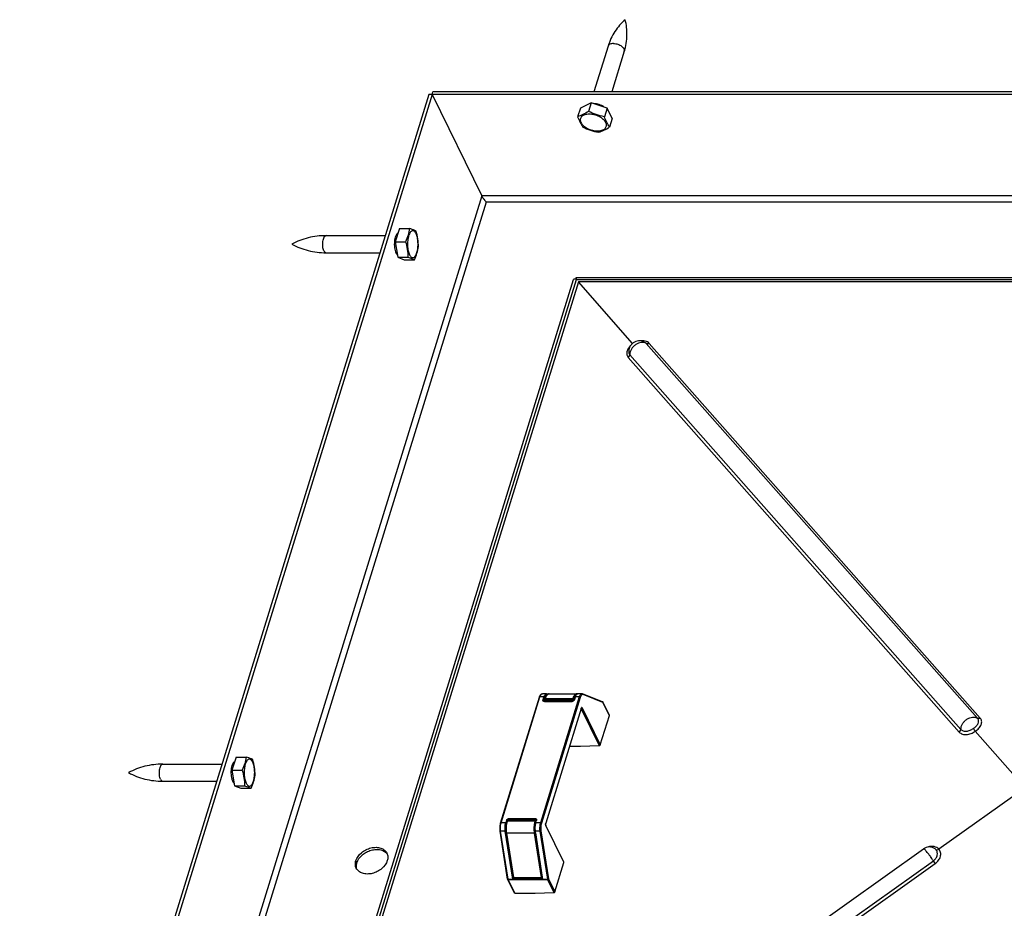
# Model space of a CAD drawing. Header units: millimetres. Extents: x 0 to 4200, y 0 to 5940.
# Tile 4 of 11: x 2306 to 2884, y 2200 to 2721. Entities that reach past the tile are written whole.
import ezdxf

# ---------------------------------------------------------------- set-up
doc = ezdxf.new("R2010")
doc.units = ezdxf.units.MM
doc.header["$LTSCALE"] = 387.2
doc.layers.get('0').update_dxf_attribs({"linetype": 'CONTINUOUS'})

msp = doc.modelspace()

# ---------------------------------------------------------------- linework, layer by layer
at = {"color": 7, "linetype": 'CONTINUOUS'}
for p, q in [((2651.28, 2705.73), (2643, 2678.95)), ((2660.83, 2702.78), (2653.47, 2678.95)), ((2548.19, 2677.39), (2548.67, 2678.95)), ((3461.44, 2678.95), (2548.67, 2678.95)), ((2546.34, 2677.39), (2306.46, 1901.11)), ((2548.19, 2677.39), (2308.3, 1901.11)), ((2548.19, 2677.39), (2546.34, 2677.39)), ((2548.19, 2677.39), (2577.28, 2618.1)), ((2548.19, 2677.39), (2577.28, 2618.1)), ((3460.96, 2677.39), (2548.19, 2677.39)), ((2641.39, 2672.6), (2635.06, 2669.55)), ((2641.39, 2672.6), (2639.82, 2667.51)), ((2650.72, 2669.55), (2641.39, 2672.6)), ((2635.06, 2669.55), (2633.49, 2664.46)), ((2650.72, 2669.55), (2649.15, 2664.46)), ((2653.71, 2663.44), (2650.72, 2669.55)), ((2653.71, 2663.44), (2652.14, 2658.36)), ((2579.43, 2614.93), (2579.42, 2614.95)), ((2579.45, 2614.9), (2579.43, 2614.93)), ((2579.43, 2614.93), (2579.45, 2614.9)), ((2528.99, 2598.86), (2526.62, 2591.17)), ((2528.99, 2598.86), (2534.97, 2598.86)), ((2486, 2594.73), (2520.8, 2594.73)), ((2526.62, 2591.17), (2528.02, 2582.04)), ((2526.62, 2591.17), (2532.59, 2591.17)), ((2526.94, 2594.73), (2527.72, 2594.73)), ((2486, 2584.73), (2517.71, 2584.73)), ((2526.94, 2584.73), (2527.61, 2584.73)), ((2528.02, 2582.04), (2531.8, 2580.6)), ((2528.02, 2582.04), (2534, 2582.04)), ((2531.8, 2580.6), (2537.78, 2580.6)), ((2438.24, 1945.29), (2630.98, 2569.02)), ((2632.7, 2570.23), (3365.69, 2570.23)), ((2633.91, 2567.57), (2442.71, 1948.85)), ((2665.72, 2531.57), (2633.91, 2567.57)), ((3361.61, 2567.57), (2633.91, 2567.57)), ((2673.2, 2531.93), (2673.2, 2531.93)), ((2663.39, 2526.89), (2663.39, 2526.89)), ((2615.22, 2326.21), (2612.92, 2326.21)), ((2615.67, 2326.12), (2616.07, 2325.96)), ((2616.72, 2326.11), (2632.84, 2326.11)), ((2635.94, 2326.21), (2633.64, 2326.21)), ((2648.07, 2321.48), (2636.4, 2326.12)), ((2588.27, 2250.37), (2611.07, 2324.15)), ((2614.01, 2322.51), (2614.26, 2323.3)), ((2614.04, 2322.14), (2614.26, 2321.69)), ((2630.02, 2321.69), (2614.36, 2321.69)), ((2631.79, 2324.15), (2631.28, 2322.51)), ((2648.42, 2321.06), (2648.33, 2321.24)), ((2652.06, 2313.65), (2648.42, 2321.06)), ((2635.58, 2317.54), (2614.81, 2250.31)), ((2646.74, 2296.2), (2652.07, 2313.43)), ((2895.85, 2271.08), (2866.55, 2304.24)), ((2628.74, 2295.39), (2635.19, 2295.39)), ((2635.19, 2295.39), (2646.17, 2295.79)), ((2433.26, 2289.05), (2430.88, 2281.36)), ((2433.26, 2289.05), (2439.23, 2289.05)), ((2390.26, 2284.92), (2425.06, 2284.92)), ((2430.88, 2281.36), (2432.28, 2272.23)), ((2430.88, 2281.36), (2436.86, 2281.36)), ((2431.2, 2284.92), (2431.98, 2284.92)), ((2390.26, 2274.92), (2421.97, 2274.92)), ((2431.2, 2274.92), (2431.87, 2274.92)), ((2432.28, 2272.23), (2436.07, 2270.8)), ((2432.28, 2272.23), (2438.26, 2272.23)), ((2436.07, 2270.8), (2442.04, 2270.8)), ((2895.85, 2271.08), (2845.16, 2235.04)), ((2591.86, 2252.18), (2591.36, 2250.54)), ((2591.99, 2251.23), (2592.23, 2252.01)), ((2592.71, 2252.37), (2608.83, 2252.37)), ((2593.03, 2252.96), (2608.68, 2252.96)), ((2608.86, 2250.54), (2609.03, 2251.09)), ((2609.03, 2251.09), (2609.27, 2251.87)), ((2609.27, 2251.87), (2609.36, 2252.18)), ((2609.27, 2252.09), (2609.31, 2252.01)), ((2592.41, 2217.54), (2588, 2245.67)), ((2595.49, 2217.43), (2591.08, 2245.56)), ((2608.72, 2244.62), (2608.58, 2245.56)), ((2614.81, 2250.31), (2614.77, 2250.18)), ((2614.89, 2248.96), (2614.8, 2249.14)), ((2625.43, 2227.48), (2614.89, 2248.96)), ((2595.68, 2218.55), (2591.61, 2244.54)), ((2612.8, 2218.64), (2608.72, 2244.62)), ((2500.51, 1996.58), (2836.23, 2235.31)), ((2842.6, 2235.51), (2842.6, 2235.51)), ((2620.11, 2210.03), (2625.44, 2227.26)), ((2596.38, 2209.4), (2592.45, 2217.4)), ((2595.51, 2217.31), (2595.8, 2218.26)), ((2595.53, 2217.27), (2613.03, 2217.27)), ((2595.99, 2217.87), (2595.72, 2218.41)), ((2612.44, 2217.7), (2596.32, 2217.7)), ((2612.99, 2217.43), (2612.8, 2218.64)), ((2596.71, 2209.23), (2608.56, 2209.23)), ((2608.56, 2209.23), (2619.54, 2209.62))]:
    msp.add_line(p, q, dxfattribs=at)
at = {"color": 9, "linetype": 'CONTINUOUS'}
for p, q in [((2577.28, 2618.1), (2355.71, 1901.11)), ((2579.87, 2614.41), (2359.44, 1901.11)), ((3442.64, 2618.1), (2577.28, 2618.1)), ((3441.5, 2614.41), (2579.87, 2614.41)), ((2440.67, 1947.41), (2632.76, 2569.01)), ((2632.76, 2569.01), (3363.65, 2569.01)), ((2867.79, 2311.81), (2673.72, 2531.47)), ((2869.46, 2311.95), (2675.39, 2531.6)), ((2663.13, 2523.34), (2857.19, 2303.68)), ((2664.06, 2524.95), (2858.12, 2305.3)), ((2588.59, 2250.54), (2611.39, 2324.31)), ((2613.7, 2324.31), (2611.39, 2324.31)), ((2634.42, 2324.31), (2611.62, 2250.54)), ((2635.03, 2324), (2612.23, 2250.23)), ((2613.19, 2322.68), (2613.7, 2324.31)), ((2613.8, 2322.37), (2614.31, 2324)), ((2613.8, 2322.37), (2613.94, 2322.09)), ((2613.94, 2322.09), (2614.12, 2321.72)), ((2616.14, 2321.5), (2614.21, 2321.5)), ((2614.34, 2322.68), (2614.58, 2323.46)), ((2630.46, 2322.68), (2614.34, 2322.68)), ((2630.49, 2321.97), (2614.37, 2321.97)), ((2614.37, 2321.97), (2614.51, 2321.69)), ((2614.58, 2323.46), (2630.7, 2323.46)), ((2629.87, 2321.5), (2616.14, 2321.5)), ((2630.7, 2323.46), (2630.46, 2322.68)), ((2630.57, 2321.81), (2630.49, 2321.97)), ((2631.31, 2323.15), (2631.07, 2322.37)), ((2631.13, 2322.24), (2631.07, 2322.37)), ((2632.12, 2324.31), (2631.61, 2322.68)), ((2634.42, 2324.31), (2632.12, 2324.31)), ((2648.34, 2321.02), (2636.67, 2325.65)), ((2648.33, 2321.24), (2648.33, 2321.24)), ((2651.98, 2313.61), (2648.34, 2321.02)), ((2635.53, 2317.56), (2614.75, 2250.32)), ((2635.57, 2317.69), (2635.53, 2317.56)), ((2635.55, 2317.43), (2646.17, 2295.79)), ((2636.11, 2317.85), (2646.74, 2296.2)), ((2652.07, 2313.43), (2651.98, 2313.61)), ((2591.86, 2252.18), (2592.12, 2251.66)), ((2592.31, 2251.39), (2592.55, 2252.18)), ((2608.43, 2251.39), (2592.31, 2251.39)), ((2592.55, 2252.18), (2608.67, 2252.18)), ((2593.03, 2252.96), (2593.32, 2252.37)), ((2608.67, 2252.18), (2608.43, 2251.39)), ((2608.68, 2252.96), (2608.99, 2252.34)), ((2591.08, 2245.56), (2588.31, 2245.56)), ((2592.72, 2217.43), (2588.31, 2245.56)), ((2591.36, 2250.54), (2588.59, 2250.54)), ((2608.56, 2245.56), (2608.56, 2245.54)), ((2611.34, 2245.56), (2608.58, 2245.56)), ((2611.62, 2250.54), (2608.86, 2250.54)), ((2611.34, 2245.56), (2615.75, 2217.43)), ((2611.98, 2245.75), (2616.39, 2217.62)), ((2625.35, 2227.44), (2614.81, 2248.92)), ((2595.99, 2218.44), (2591.92, 2244.43)), ((2608.04, 2244.43), (2591.92, 2244.43)), ((2608.04, 2244.43), (2612.11, 2218.44)), ((2608.68, 2244.61), (2612.75, 2218.63)), ((2504.11, 2227.09), (2503.5, 2228.33)), ((2506.24, 1989.51), (2841.96, 2228.23)), ((2507.39, 1987.94), (2843.1, 2226.67)), ((2625.44, 2227.26), (2625.35, 2227.44)), ((2592.41, 2217.54), (2592.41, 2217.54)), ((2592.72, 2217.43), (2595.49, 2217.43)), ((2596.71, 2209.23), (2592.78, 2217.23)), ((2595.68, 2218.55), (2595.68, 2218.55)), ((2595.99, 2218.44), (2612.11, 2218.44)), ((2596.05, 2218.24), (2612.17, 2218.24)), ((2596.32, 2217.7), (2596.05, 2218.24)), ((2612.17, 2218.24), (2612.44, 2217.7)), ((2612.75, 2218.63), (2612.82, 2218.49)), ((2612.99, 2217.43), (2615.75, 2217.43)), ((2615.81, 2217.23), (2619.54, 2209.62)), ((2616.39, 2217.62), (2620.11, 2210.03))]:
    msp.add_line(p, q, dxfattribs=at)
at = {"color": 7, "linetype": 'CONTINUOUS'}
msp.add_lwpolyline([(2632.68, 2569.75), (2632.67, 2569.7), (2632.66, 2569.59), (2632.64, 2569.48), (2632.62, 2569.35), (2632.59, 2569.21), (2632.55, 2569.08)], dxfattribs=at)
for centre, radius, start, end in [((2582.32, 2620.58), 5.62, 206.16685, 207.60871), ((2582.17, 2620.5), 5.45, 206.18668, 207.67862), ((2594.09, 2626.72), 18.82, 218.92431, 220.88146), ((2595.8, 2628.13), 21.03, 218.98281, 219.68921), ((2594.64, 2627.17), 19.52, 219.69602, 219.84061), ((2593.34, 2626.09), 17.83, 219.82664, 220.90473), ((2525.89, 2585.41), 2.46, 315.17326, 319.14494), ((2630.95, 2564.13), 5.21, 69.70075, 70.23697), ((2632.84, 2324.61), 1.5, 79.61532, 89.9647), ((2430.16, 2275.6), 2.46, 315.17326, 319.14494), ((2592.71, 2251.87), 0.5, 89.99951, 162.82904), ((2608.83, 2251.87), 0.5, 26.13854, 89.99945), ((2839.57, 2230.61), 5.76, 58.24236, 125.39725), ((2592.91, 2217.62), 0.503, 188.95789, 206.08894), ((2596.18, 2218.63), 0.503, 188.95936, 206.09042)]:
    msp.add_arc(centre, radius, start, end, dxfattribs=at)
at = {"color": 9, "linetype": 'CONTINUOUS'}
for centre, radius, start, end in [((2633.64, 2325.45), 0.759, 90.00094, 92.73196), ((2636.74, 2321.74), 5.59, 153.96941, 154.09925), ((2647.91, 2321.1), 0.415, 63.19532, 68.32941), ((2635.53, 2318.04), 0.579, 272.7521, 275.70955), ((2635.43, 2317.59), 0.165, 342.83164, 349.47408), ((2624.26, 2246.99), 15.76, 184.37163, 185.20437), ((2623.11, 2246.87), 14.61, 185.24699, 188.89097), ((2616.54, 2249.79), 1.87, 166.57628, 169.89852), ((2616.25, 2249.86), 1.57, 162.88961, 166.59323), ((2840.76, 2232.52), 3.51, 40.23463, 58.31931)]:
    msp.add_arc(centre, radius, start, end, dxfattribs=at)
at = {"color": 7, "linetype": 'CONTINUOUS'}
for centre, start_param, end_param in [((2651.61, 2313.41), -0.638489, -0.041204), ((2646.29, 2296.18), -2.209286, -0.638489), ((2624.99, 2227.25), -0.638489, -0.041204), ((2619.66, 2210.01), -2.209286, -0.638489)]:
    msp.add_ellipse(centre, major_axis=(0.436, 0.247), ratio=0.699846, start_param=start_param, end_param=end_param, dxfattribs=at)
for points, knots in [([(2661.33, 2721.33), (2659.02, 2719.34), (2654.89, 2714.53), (2652.22, 2708.79), (2651.28, 2705.73)], [0, 0, 0, 0, 0.488009, 1, 1, 1, 1]), ([(2660.83, 2702.78), (2661.77, 2705.83), (2662.81, 2712.08), (2662.11, 2718.38), (2661.33, 2721.33)], [0, 0, 0, 0, 0.51199, 1, 1, 1, 1]), ([(2649.05, 2670.09), (2648.18, 2670.74), (2646.18, 2671.71), (2644, 2672.1), (2642.91, 2672.1)], [0, 0, 0, 0, 0.497463, 1, 1, 1, 1]), ([(2639.82, 2667.51), (2638.76, 2666.87), (2636.72, 2665.7), (2634.54, 2664.82), (2633.49, 2664.46)], [0, 0, 0, 0, 0.527874, 1, 1, 1, 1]), ([(2649.15, 2664.46), (2647.54, 2664.8), (2644.36, 2665.61), (2641.31, 2666.84), (2639.82, 2667.51)], [0, 0, 0, 0, 0.499518, 1, 1, 1, 1]), ([(2633.49, 2664.46), (2633.91, 2663.34), (2634.77, 2661.23), (2635.9, 2659.25), (2636.48, 2658.36)], [0, 0, 0, 0, 0.530824, 1, 1, 1, 1]), ([(2640.28, 2665.93), (2639.4, 2665.93), (2638.13, 2665.78), (2636.65, 2665.15), (2635.82, 2664.54), (2635.25, 2663.78), (2634.99, 2662.89), (2635.04, 2661.93), (2635.39, 2660.96), (2636.02, 2660), (2637.23, 2658.73), (2639.27, 2657.4), (2642.08, 2656.37), (2644.1, 2656.1), (2645.1, 2656.1)], [0, 0, 0, 0, 0.132585, 0.189618, 0.240517, 0.286898, 0.331636, 0.378155, 0.429284, 0.486586, 0.550383, 0.69401, 0.849069, 1, 1, 1, 1]), ([(2645.1, 2656.1), (2645.98, 2656.1), (2647.25, 2656.24), (2648.72, 2656.87), (2649.56, 2657.48), (2650.13, 2658.25), (2650.39, 2659.14), (2650.34, 2660.09), (2649.99, 2661.07), (2649.36, 2662.03), (2648.15, 2663.3), (2646.11, 2664.62), (2643.3, 2665.65), (2641.28, 2665.93), (2640.28, 2665.93)], [0, 0, 0, 0, 0.132585, 0.189618, 0.240517, 0.286898, 0.331636, 0.378155, 0.429284, 0.486586, 0.550383, 0.69401, 0.849069, 1, 1, 1, 1]), ([(2652.14, 2658.36), (2651.56, 2659.25), (2650.43, 2661.23), (2649.57, 2663.34), (2649.15, 2664.46)], [0, 0, 0, 0, 0.469176, 1, 1, 1, 1]), ([(2636.48, 2658.36), (2637.98, 2657.69), (2641.02, 2656.46), (2644.21, 2655.65), (2645.81, 2655.31)], [0, 0, 0, 0, 0.500482, 1, 1, 1, 1]), ([(2645.81, 2655.31), (2646.86, 2655.66), (2649.04, 2656.55), (2651.08, 2657.71), (2652.14, 2658.36)], [0, 0, 0, 0, 0.472126, 1, 1, 1, 1]), ([(2579.42, 2614.95), (2579.04, 2615.42), (2578.31, 2616.4), (2577.63, 2617.43), (2577.34, 2617.98)], [0, 0, 0, 0, 0.496076, 1, 1, 1, 1]), ([(2577.34, 2617.97), (2577.63, 2617.42), (2578.31, 2616.39), (2579.05, 2615.4), (2579.43, 2614.93)], [0, 0, 0, 0, 0.504487, 1, 1, 1, 1]), ([(2534.97, 2598.86), (2534.77, 2597.56), (2534.2, 2594.92), (2533.18, 2592.42), (2532.59, 2591.17)], [0, 0, 0, 0, 0.488163, 1, 1, 1, 1]), ([(2538.76, 2595.92), (2538.61, 2596.21), (2538.31, 2596.73), (2537.76, 2597.33), (2537.13, 2597.66), (2536.45, 2597.63), (2535.84, 2597.25), (2535.29, 2596.61), (2534.8, 2595.71), (2534.23, 2594.14), (2533.8, 2591.81), (2533.71, 2588.86), (2534.04, 2586.03), (2534.57, 2584.28), (2534.93, 2583.54)], [0, 0, 0, 0, 0.054332, 0.098616, 0.13491, 0.16836, 0.205721, 0.251614, 0.307665, 0.373579, 0.528553, 0.698904, 0.862814, 1, 1, 1, 1]), ([(2538.75, 2597.42), (2538.52, 2597.55), (2537.31, 2598.16), (2536.01, 2598.56), (2534.97, 2598.86)], [0, 0, 0, 0, 0.195173, 1, 1, 1, 1]), ([(2540.15, 2588.29), (2540.12, 2589.82), (2539.89, 2592.9), (2539.18, 2595.92), (2538.75, 2597.42)], [0, 0, 0, 0, 0.49468, 1, 1, 1, 1]), ([(2486, 2594.73), (2482.49, 2594.73), (2475.52, 2593.88), (2468.96, 2591.36), (2465.92, 2589.73)], [0, 0, 0, 0, 0.504429, 1, 1, 1, 1]), ([(2528.16, 2596.15), (2527.88, 2596.03), (2527.34, 2595.54), (2526.78, 2594.46), (2526.34, 2593.03), (2526.07, 2591.34), (2525.99, 2589.52), (2526.11, 2587.71), (2526.42, 2586.07), (2526.77, 2585.07), (2526.98, 2584.64)], [0, 0, 0, 0, 0.072992, 0.171737, 0.295791, 0.438663, 0.590939, 0.741981, 0.881308, 1, 1, 1, 1]), ([(2527.93, 2595.43), (2527.91, 2595.46), (2527.82, 2595.58), (2527.72, 2595.7), (2527.64, 2595.78)], [0, 0, 0, 0, 0.263191, 1, 1, 1, 1]), ([(2532.59, 2591.17), (2533.02, 2589.67), (2533.74, 2586.66), (2533.97, 2583.57), (2534, 2582.04)], [0, 0, 0, 0, 0.50532, 1, 1, 1, 1]), ([(2534.93, 2583.54), (2535.08, 2583.24), (2535.38, 2582.73), (2535.93, 2582.12), (2536.56, 2581.8), (2537.24, 2581.83), (2537.86, 2582.21), (2538.4, 2582.85), (2538.89, 2583.74), (2539.46, 2585.31), (2539.89, 2587.64), (2539.98, 2590.6), (2539.65, 2593.42), (2539.12, 2595.18), (2538.76, 2595.92)], [0, 0, 0, 0, 0.054332, 0.098616, 0.13491, 0.16836, 0.205721, 0.251614, 0.307665, 0.373579, 0.528553, 0.698904, 0.862814, 1, 1, 1, 1]), ([(2465.92, 2589.73), (2468.96, 2588.1), (2475.52, 2585.58), (2482.49, 2584.73), (2486, 2584.73)], [0, 0, 0, 0, 0.49557, 1, 1, 1, 1]), ([(2537.78, 2580.6), (2538.36, 2581.85), (2539.39, 2584.35), (2539.96, 2586.99), (2540.15, 2588.29)], [0, 0, 0, 0, 0.511837, 1, 1, 1, 1]), ([(2526.98, 2584.64), (2527.04, 2584.52), (2527.26, 2584.12), (2527.54, 2583.74), (2527.79, 2583.53)], [0, 0, 0, 0, 0.286076, 1, 1, 1, 1]), ([(2534, 2582.04), (2534.39, 2581.93), (2535.68, 2581.54), (2536.96, 2581.06), (2537.78, 2580.6)], [0, 0, 0, 0, 0.304898, 1, 1, 1, 1]), ([(2632.71, 2569.03), (2632.5, 2569.1), (2632.11, 2569.22), (2631.58, 2569.27), (2631.19, 2569.24), (2631.01, 2569.09), (2630.98, 2569.02)], [0, 0, 0, 0, 0.372634, 0.665321, 0.869683, 1, 1, 1, 1]), ([(2632.67, 2569.93), (2632.67, 2569.97), (2632.67, 2570.05), (2632.68, 2570.15), (2632.68, 2570.2), (2632.69, 2570.23), (2632.7, 2570.23)], [0, 0, 0, 0, 0.428807, 0.739314, 0.928904, 1, 1, 1, 1]), ([(2632.76, 2569.01), (2632.74, 2569.1), (2632.7, 2569.41), (2632.68, 2569.71), (2632.67, 2569.93)], [0, 0, 0, 0, 0.304616, 1, 1, 1, 1]), ([(2673.2, 2531.93), (2672.74, 2532.25), (2671.74, 2532.76), (2670.07, 2533.09), (2668.38, 2532.95), (2666.79, 2532.37), (2665.4, 2531.4), (2664.31, 2530.1), (2663.59, 2528.57), (2663.4, 2527.45), (2663.39, 2526.89)], [0, 0, 0, 0, 0.12494, 0.249883, 0.374847, 0.49987, 0.624961, 0.750042, 0.875048, 1, 1, 1, 1]), ([(2611.07, 2324.15), (2611.15, 2324.43), (2611.34, 2324.94), (2611.74, 2325.6), (2612.26, 2326.08), (2612.7, 2326.21), (2612.92, 2326.21)], [0, 0, 0, 0, 0.295375, 0.551937, 0.780467, 1, 1, 1, 1]), ([(2616.72, 2326.11), (2616.44, 2326.11), (2615.86, 2325.93), (2615.18, 2325.29), (2614.64, 2324.38), (2614.38, 2323.68), (2614.26, 2323.3)], [0, 0, 0, 0, 0.209395, 0.434794, 0.695545, 1, 1, 1, 1]), ([(2631.79, 2324.15), (2631.88, 2324.43), (2632.07, 2324.94), (2632.47, 2325.6), (2632.98, 2326.08), (2633.43, 2326.21), (2633.64, 2326.21)], [0, 0, 0, 0, 0.295375, 0.551937, 0.780467, 1, 1, 1, 1]), ([(2613.83, 2321.92), (2613.84, 2321.89), (2613.96, 2321.73), (2614.19, 2321.69), (2614.36, 2321.69)], [0, 0, 0, 0, 0.165874, 1, 1, 1, 1]), ([(2630.02, 2321.69), (2630.15, 2321.69), (2630.51, 2321.75), (2630.98, 2322.02), (2631.23, 2322.34), (2631.28, 2322.51)], [0, 0, 0, 0, 0.258055, 0.667317, 1, 1, 1, 1]), ([(2635.63, 2317.65), (2635.63, 2317.65), (2635.63, 2317.66), (2635.63, 2317.65), (2635.63, 2317.65)], [0, 0, 0, 0, 0.251897, 1, 1, 1, 1]), ([(2865.4, 2305.87), (2865.58, 2305.56), (2865.94, 2305.01), (2866.34, 2304.48), (2866.55, 2304.24)], [0, 0, 0, 0, 0.527943, 1, 1, 1, 1]), ([(2432.42, 2286.34), (2432.14, 2286.23), (2431.6, 2285.73), (2431.04, 2284.66), (2430.6, 2283.23), (2430.33, 2281.53), (2430.25, 2279.71), (2430.38, 2277.91), (2430.69, 2276.27), (2431.03, 2275.27), (2431.24, 2274.83)], [0, 0, 0, 0, 0.072992, 0.171737, 0.295791, 0.438663, 0.590939, 0.741981, 0.881308, 1, 1, 1, 1]), ([(2432.2, 2285.62), (2432.17, 2285.65), (2432.08, 2285.78), (2431.98, 2285.9), (2431.9, 2285.98)], [0, 0, 0, 0, 0.263191, 1, 1, 1, 1]), ([(2439.23, 2289.05), (2439.03, 2287.75), (2438.46, 2285.11), (2437.44, 2282.61), (2436.86, 2281.36)], [0, 0, 0, 0, 0.488163, 1, 1, 1, 1]), ([(2443.02, 2286.12), (2442.88, 2286.41), (2442.58, 2286.93), (2442.02, 2287.53), (2441.39, 2287.85), (2440.72, 2287.82), (2440.1, 2287.45), (2439.55, 2286.8), (2439.07, 2285.91), (2438.49, 2284.34), (2438.06, 2282.01), (2437.97, 2279.05), (2438.31, 2276.23), (2438.83, 2274.47), (2439.19, 2273.73)], [0, 0, 0, 0, 0.054332, 0.098616, 0.13491, 0.16836, 0.205721, 0.251614, 0.307665, 0.373579, 0.528553, 0.698904, 0.862814, 1, 1, 1, 1]), ([(2439.19, 2273.73), (2439.34, 2273.44), (2439.64, 2272.92), (2440.2, 2272.32), (2440.83, 2271.99), (2441.5, 2272.02), (2442.12, 2272.4), (2442.66, 2273.05), (2443.15, 2273.94), (2443.72, 2275.51), (2444.15, 2277.84), (2444.24, 2280.79), (2443.91, 2283.62), (2443.39, 2285.37), (2443.02, 2286.12)], [0, 0, 0, 0, 0.054332, 0.098616, 0.13491, 0.16836, 0.205721, 0.251614, 0.307665, 0.373579, 0.528553, 0.698904, 0.862814, 1, 1, 1, 1]), ([(2443.01, 2287.61), (2442.78, 2287.74), (2441.58, 2288.35), (2440.28, 2288.75), (2439.23, 2289.05)], [0, 0, 0, 0, 0.195173, 1, 1, 1, 1]), ([(2444.42, 2278.48), (2444.38, 2280.01), (2444.16, 2283.1), (2443.44, 2286.11), (2443.01, 2287.61)], [0, 0, 0, 0, 0.49468, 1, 1, 1, 1]), ([(2390.26, 2284.92), (2386.76, 2284.92), (2379.78, 2284.07), (2373.22, 2281.55), (2370.19, 2279.92)], [0, 0, 0, 0, 0.504429, 1, 1, 1, 1]), ([(2370.19, 2279.92), (2373.22, 2278.29), (2379.78, 2275.77), (2386.76, 2274.92), (2390.26, 2274.92)], [0, 0, 0, 0, 0.49557, 1, 1, 1, 1]), ([(2436.86, 2281.36), (2437.29, 2279.86), (2438, 2276.85), (2438.23, 2273.76), (2438.26, 2272.23)], [0, 0, 0, 0, 0.50532, 1, 1, 1, 1]), ([(2431.24, 2274.83), (2431.3, 2274.71), (2431.52, 2274.31), (2431.8, 2273.93), (2432.05, 2273.73)], [0, 0, 0, 0, 0.286076, 1, 1, 1, 1]), ([(2442.04, 2270.8), (2442.62, 2272.04), (2443.65, 2274.54), (2444.22, 2277.18), (2444.42, 2278.48)], [0, 0, 0, 0, 0.511837, 1, 1, 1, 1]), ([(2438.26, 2272.23), (2438.66, 2272.12), (2439.95, 2271.73), (2441.22, 2271.25), (2442.04, 2270.8)], [0, 0, 0, 0, 0.304898, 1, 1, 1, 1]), ([(2591.61, 2244.54), (2591.43, 2245.68), (2591.33, 2247.94), (2591.67, 2250.19), (2591.99, 2251.23)], [0, 0, 0, 0, 0.515197, 1, 1, 1, 1]), ([(2591.86, 2252.18), (2591.93, 2252.4), (2592.28, 2252.8), (2592.77, 2252.96), (2593.03, 2252.96)], [0, 0, 0, 0, 0.483018, 1, 1, 1, 1]), ([(2608.68, 2252.96), (2608.82, 2252.96), (2609.09, 2252.91), (2609.29, 2252.72), (2609.34, 2252.62)], [0, 0, 0, 0, 0.536346, 1, 1, 1, 1]), ([(2609.34, 2252.62), (2609.39, 2252.52), (2609.41, 2252.36), (2609.38, 2252.21), (2609.36, 2252.18)], [0, 0, 0, 0, 0.733033, 1, 1, 1, 1]), ([(2588.27, 2250.37), (2588.04, 2249.64), (2587.81, 2248.06), (2587.87, 2246.47), (2588, 2245.67)], [0, 0, 0, 0, 0.485274, 1, 1, 1, 1]), ([(2591.08, 2245.56), (2590.94, 2246.41), (2590.87, 2248.1), (2591.12, 2249.77), (2591.36, 2250.54)], [0, 0, 0, 0, 0.51635, 1, 1, 1, 1]), ([(2608.86, 2250.54), (2608.62, 2249.77), (2608.37, 2248.1), (2608.44, 2246.41), (2608.58, 2245.56)], [0, 0, 0, 0, 0.48365, 1, 1, 1, 1]), ([(2614.8, 2249.14), (2614.77, 2249.2), (2614.73, 2249.36), (2614.69, 2249.7), (2614.71, 2250), (2614.77, 2250.18)], [0, 0, 0, 0, 0.186869, 0.461861, 1, 1, 1, 1]), ([(2503.5, 2228.33), (2504.06, 2230.14), (2505.96, 2232.63), (2509.3, 2234.82), (2512.24, 2235.92), (2515.23, 2236.29), (2518, 2235.89), (2520.3, 2234.71), (2521.35, 2233.43), (2521.69, 2232.73)], [0, 0, 0, 0, 0.251339, 0.390668, 0.530407, 0.664067, 0.786854, 0.897545, 1, 1, 1, 1]), ([(2504.11, 2227.09), (2504.64, 2228.82), (2506.44, 2231.23), (2509.6, 2233.41), (2512.4, 2234.55), (2515.29, 2235.03), (2518.02, 2234.79), (2520.36, 2233.84), (2521.53, 2232.72), (2521.95, 2232.09)], [0, 0, 0, 0, 0.248791, 0.386664, 0.52566, 0.659726, 0.784061, 0.896707, 1, 1, 1, 1]), ([(2843.43, 2234.79), (2843.66, 2234.64), (2844.33, 2234.57), (2844.89, 2234.84), (2845.16, 2235.04)], [0, 0, 0, 0, 0.447441, 1, 1, 1, 1]), ([(2503.73, 2223.92), (2503.41, 2224.57), (2503.04, 2226.07), (2503.27, 2227.59), (2503.5, 2228.33)], [0, 0, 0, 0, 0.482606, 1, 1, 1, 1]), ([(2521.92, 2228.33), (2521.36, 2226.52), (2519.46, 2224.03), (2516.12, 2221.84), (2513.18, 2220.74), (2510.19, 2220.37), (2507.42, 2220.77), (2505.12, 2221.94), (2504.07, 2223.23), (2503.73, 2223.92)], [0, 0, 0, 0, 0.251339, 0.390668, 0.530407, 0.664067, 0.786854, 0.897545, 1, 1, 1, 1]), ([(2521.69, 2232.73), (2522.01, 2232.09), (2522.38, 2230.59), (2522.15, 2229.07), (2521.92, 2228.33)], [0, 0, 0, 0, 0.482606, 1, 1, 1, 1]), ([(2504.08, 2223.32), (2503.88, 2223.9), (2503.69, 2225.19), (2503.92, 2226.46), (2504.11, 2227.09)], [0, 0, 0, 0, 0.483651, 1, 1, 1, 1]), ([(2595.49, 2217.43), (2595.49, 2217.42), (2595.49, 2217.39), (2595.52, 2217.3), (2595.51, 2217.32)], [0, 0, 0, 0, 0.237788, 1, 1, 1, 1]), ([(2595.99, 2217.87), (2596.02, 2217.82), (2596.12, 2217.72), (2596.25, 2217.7), (2596.32, 2217.7)], [0, 0, 0, 0, 0.463653, 1, 1, 1, 1]), ([(2612.99, 2217.43), (2612.99, 2217.42), (2612.99, 2217.39), (2613.02, 2217.3), (2613.01, 2217.32)], [0, 0, 0, 0, 0.237788, 1, 1, 1, 1]), ([(2596.71, 2209.23), (2596.64, 2209.23), (2596.51, 2209.25), (2596.41, 2209.35), (2596.38, 2209.4)], [0, 0, 0, 0, 0.536347, 1, 1, 1, 1])]:
    msp.add_open_spline(points, degree=3, knots=knots, dxfattribs=at)
at = {"color": 9, "linetype": 'CONTINUOUS'}
for points, knots in [([(2654.53, 2707.36), (2654.14, 2707.36), (2653.4, 2707.3), (2652.41, 2706.99), (2651.65, 2706.47), (2651.35, 2705.98), (2651.28, 2705.73)], [0, 0, 0, 0, 0.303805, 0.569932, 0.797769, 1, 1, 1, 1]), ([(2654.53, 2707.36), (2655.36, 2707.36), (2657.03, 2707.07), (2658.89, 2706.17), (2660.05, 2705.17), (2660.64, 2704.38), (2660.94, 2703.57), (2660.9, 2703.02), (2660.83, 2702.78)], [0, 0, 0, 0, 0.289253, 0.576356, 0.704433, 0.816743, 0.913479, 1, 1, 1, 1]), ([(2484.79, 2585.81), (2484.61, 2586.17), (2484.33, 2587), (2484.09, 2588.37), (2484.02, 2589.86), (2484.12, 2591.34), (2484.39, 2592.67), (2484.74, 2593.62), (2485.1, 2594.19), (2485.44, 2594.56), (2485.79, 2594.73), (2486, 2594.73)], [0, 0, 0, 0, 0.123593, 0.269386, 0.42659, 0.5827, 0.725366, 0.844309, 0.893005, 0.934402, 1, 1, 1, 1]), ([(2484.79, 2585.81), (2484.87, 2585.65), (2485.03, 2585.36), (2485.33, 2585.01), (2485.65, 2584.78), (2485.89, 2584.73), (2486, 2584.73)], [0, 0, 0, 0, 0.315948, 0.582084, 0.804557, 1, 1, 1, 1]), ([(2664.55, 2530.32), (2664.01, 2529.8), (2663.07, 2528.68), (2662.25, 2526.77), (2662.19, 2524.86), (2662.75, 2523.76), (2663.13, 2523.34)], [0, 0, 0, 0, 0.290237, 0.551796, 0.783296, 1, 1, 1, 1]), ([(2673.72, 2531.47), (2673.34, 2531.74), (2672.4, 2532.13), (2670.81, 2532.19), (2669.13, 2531.76), (2667.51, 2530.9), (2666.06, 2529.68), (2664.62, 2527.81), (2664.02, 2526.06), (2664.06, 2524.95)], [0, 0, 0, 0, 0.103379, 0.217667, 0.344179, 0.480011, 0.619689, 0.756802, 1, 1, 1, 1]), ([(2675.39, 2531.6), (2675.11, 2531.92), (2674.4, 2532.48), (2673.07, 2532.99), (2671.55, 2533.19), (2670.49, 2533.1), (2669.94, 2533.01)], [0, 0, 0, 0, 0.218334, 0.457067, 0.718675, 1, 1, 1, 1]), ([(2673.72, 2531.47), (2673.61, 2531.6), (2673.44, 2531.75), (2673.25, 2531.89), (2673.2, 2531.93)], [0, 0, 0, 0, 0.744673, 1, 1, 1, 1]), ([(2675.39, 2531.6), (2675.12, 2531.43), (2674.56, 2531.2), (2673.94, 2531.31), (2673.72, 2531.47)], [0, 0, 0, 0, 0.547812, 1, 1, 1, 1]), ([(2663.13, 2523.34), (2663.27, 2523.44), (2663.74, 2523.85), (2664.07, 2524.49), (2664.06, 2524.95)], [0, 0, 0, 0, 0.272174, 1, 1, 1, 1]), ([(2663.39, 2526.89), (2663.38, 2526.54), (2663.47, 2525.83), (2663.83, 2525.21), (2664.06, 2524.95)], [0, 0, 0, 0, 0.50923, 1, 1, 1, 1]), ([(2611.39, 2324.31), (2611.48, 2324.59), (2611.66, 2325.07), (2612.02, 2325.69), (2612.43, 2326.1), (2612.77, 2326.21), (2612.92, 2326.21)], [0, 0, 0, 0, 0.332694, 0.607095, 0.823624, 1, 1, 1, 1]), ([(2613.7, 2324.31), (2613.78, 2324.59), (2613.96, 2325.07), (2614.32, 2325.69), (2614.73, 2326.1), (2615.07, 2326.21), (2615.22, 2326.21)], [0, 0, 0, 0, 0.332694, 0.607095, 0.823624, 1, 1, 1, 1]), ([(2614.31, 2324), (2614.38, 2324.24), (2614.54, 2324.68), (2614.86, 2325.22), (2615.22, 2325.59), (2615.52, 2325.7), (2615.65, 2325.71)], [0, 0, 0, 0, 0.331245, 0.605612, 0.823174, 1, 1, 1, 1]), ([(2614.58, 2323.46), (2614.7, 2323.84), (2614.95, 2324.52), (2615.46, 2325.38), (2616.03, 2325.95), (2616.51, 2326.11), (2616.72, 2326.11)], [0, 0, 0, 0, 0.332694, 0.607095, 0.823624, 1, 1, 1, 1]), ([(2632.84, 2326.11), (2632.62, 2326.11), (2632.15, 2325.95), (2631.58, 2325.38), (2631.07, 2324.52), (2630.82, 2323.84), (2630.7, 2323.46)], [0, 0, 0, 0, 0.176376, 0.392905, 0.667306, 1, 1, 1, 1]), ([(2633.61, 2326.21), (2633.46, 2326.2), (2633.13, 2326.08), (2632.73, 2325.67), (2632.38, 2325.06), (2632.2, 2324.58), (2632.12, 2324.31)], [0, 0, 0, 0, 0.176926, 0.394686, 0.669041, 1, 1, 1, 1]), ([(2635.94, 2326.21), (2635.79, 2326.21), (2635.46, 2326.1), (2635.04, 2325.69), (2634.69, 2325.07), (2634.5, 2324.59), (2634.42, 2324.31)], [0, 0, 0, 0, 0.176376, 0.392905, 0.667306, 1, 1, 1, 1]), ([(2636.67, 2325.65), (2636.53, 2325.71), (2636.17, 2325.73), (2635.7, 2325.38), (2635.31, 2324.78), (2635.12, 2324.29), (2635.03, 2324)], [0, 0, 0, 0, 0.179006, 0.384405, 0.65606, 1, 1, 1, 1]), ([(2636.67, 2325.65), (2636.68, 2325.75), (2636.64, 2325.95), (2636.48, 2326.08), (2636.4, 2326.12)], [0, 0, 0, 0, 0.513012, 1, 1, 1, 1]), ([(2611.07, 2324.15), (2611.08, 2324.18), (2611.14, 2324.29), (2611.29, 2324.31), (2611.39, 2324.31)], [0, 0, 0, 0, 0.206047, 1, 1, 1, 1]), ([(2614.21, 2321.5), (2613.9, 2321.5), (2613.38, 2321.66), (2613.11, 2322.23), (2613.14, 2322.53), (2613.19, 2322.68)], [0, 0, 0, 0, 0.517393, 0.750785, 1, 1, 1, 1]), ([(2613.19, 2322.68), (2613.32, 2322.68), (2613.55, 2322.62), (2613.75, 2322.46), (2613.8, 2322.37)], [0, 0, 0, 0, 0.53802, 1, 1, 1, 1]), ([(2613.7, 2324.31), (2613.82, 2324.31), (2614.06, 2324.26), (2614.26, 2324.1), (2614.31, 2324)], [0, 0, 0, 0, 0.53802, 1, 1, 1, 1]), ([(2613.83, 2321.92), (2613.78, 2322.02), (2613.76, 2322.18), (2613.79, 2322.33), (2613.8, 2322.37)], [0, 0, 0, 0, 0.733032, 1, 1, 1, 1]), ([(2614.34, 2322.68), (2614.3, 2322.68), (2614.18, 2322.67), (2614.04, 2322.59), (2614.01, 2322.51)], [0, 0, 0, 0, 0.312901, 1, 1, 1, 1]), ([(2614.37, 2321.97), (2614.3, 2321.97), (2614.17, 2322), (2614.07, 2322.09), (2614.04, 2322.14)], [0, 0, 0, 0, 0.536347, 1, 1, 1, 1]), ([(2614.21, 2321.5), (2614.22, 2321.53), (2614.24, 2321.6), (2614.31, 2321.69), (2614.36, 2321.69)], [0, 0, 0, 0, 0.342508, 1, 1, 1, 1]), ([(2614.26, 2323.3), (2614.26, 2323.32), (2614.33, 2323.43), (2614.48, 2323.46), (2614.58, 2323.46)], [0, 0, 0, 0, 0.206047, 1, 1, 1, 1]), ([(2614.34, 2322.68), (2614.3, 2322.56), (2614.29, 2322.32), (2614.32, 2322.08), (2614.37, 2321.97)], [0, 0, 0, 0, 0.519664, 1, 1, 1, 1]), ([(2631.61, 2322.68), (2631.51, 2322.34), (2630.98, 2321.74), (2630.24, 2321.5), (2629.87, 2321.5)], [0, 0, 0, 0, 0.483018, 1, 1, 1, 1]), ([(2629.87, 2321.5), (2629.87, 2321.53), (2629.9, 2321.6), (2629.96, 2321.69), (2630.02, 2321.69)], [0, 0, 0, 0, 0.342508, 1, 1, 1, 1]), ([(2630.49, 2321.97), (2630.44, 2322.08), (2630.4, 2322.32), (2630.42, 2322.56), (2630.46, 2322.68)], [0, 0, 0, 0, 0.480336, 1, 1, 1, 1]), ([(2631.07, 2322.37), (2631.02, 2322.46), (2630.82, 2322.62), (2630.59, 2322.68), (2630.46, 2322.68)], [0, 0, 0, 0, 0.461975, 1, 1, 1, 1]), ([(2630.49, 2321.97), (2630.55, 2321.97), (2630.79, 2322.01), (2631.02, 2322.19), (2631.07, 2322.37)], [0, 0, 0, 0, 0.259314, 1, 1, 1, 1]), ([(2631.31, 2323.15), (2631.27, 2323.25), (2631.06, 2323.4), (2630.83, 2323.46), (2630.7, 2323.46)], [0, 0, 0, 0, 0.46198, 1, 1, 1, 1]), ([(2631.61, 2322.68), (2631.57, 2322.68), (2631.45, 2322.67), (2631.31, 2322.59), (2631.28, 2322.51)], [0, 0, 0, 0, 0.312902, 1, 1, 1, 1]), ([(2631.71, 2324.18), (2631.68, 2324.1), (2631.52, 2323.77), (2631.4, 2323.42), (2631.31, 2323.15)], [0, 0, 0, 0, 0.234478, 1, 1, 1, 1]), ([(2631.96, 2324.63), (2631.94, 2324.59), (2631.85, 2324.45), (2631.77, 2324.3), (2631.72, 2324.19)], [0, 0, 0, 0, 0.240003, 1, 1, 1, 1]), ([(2632.12, 2324.31), (2632.08, 2324.31), (2631.96, 2324.31), (2631.82, 2324.23), (2631.79, 2324.15)], [0, 0, 0, 0, 0.312902, 1, 1, 1, 1]), ([(2635.03, 2324), (2634.98, 2324.1), (2634.78, 2324.26), (2634.55, 2324.31), (2634.42, 2324.31)], [0, 0, 0, 0, 0.46198, 1, 1, 1, 1]), ([(2648.34, 2321.02), (2648.35, 2321.04), (2648.37, 2321.11), (2648.36, 2321.19), (2648.33, 2321.24)], [0, 0, 0, 0, 0.266965, 1, 1, 1, 1]), ([(2636.11, 2317.85), (2636.08, 2317.92), (2636.02, 2318.01), (2635.91, 2318.07), (2635.79, 2318.07), (2635.65, 2317.92), (2635.59, 2317.78), (2635.57, 2317.69)], [0, 0, 0, 0, 0.2637, 0.361419, 0.451477, 0.672571, 1, 1, 1, 1]), ([(2636.11, 2317.85), (2636.1, 2317.8), (2635.99, 2317.6), (2635.76, 2317.48), (2635.59, 2317.46)], [0, 0, 0, 0, 0.232824, 1, 1, 1, 1]), ([(2858.12, 2305.3), (2858.09, 2306.4), (2858.68, 2308.15), (2860.13, 2310.02), (2861.57, 2311.25), (2863.2, 2312.11), (2864.87, 2312.53), (2866.46, 2312.48), (2867.4, 2312.08), (2867.79, 2311.81)], [0, 0, 0, 0, 0.2432, 0.380315, 0.519993, 0.655825, 0.782336, 0.896623, 1, 1, 1, 1]), ([(2865.4, 2305.87), (2866, 2306.24), (2867.1, 2307.06), (2868.25, 2308.64), (2868.53, 2310.13), (2868.24, 2311.18), (2867.96, 2311.62), (2867.79, 2311.81)], [0, 0, 0, 0, 0.294709, 0.559332, 0.787042, 0.893363, 1, 1, 1, 1]), ([(2866.55, 2304.24), (2867.32, 2304.73), (2868.7, 2305.82), (2870.1, 2307.88), (2870.43, 2309.8), (2870.05, 2311.13), (2869.68, 2311.7), (2869.46, 2311.95)], [0, 0, 0, 0, 0.294453, 0.558868, 0.78671, 0.893232, 1, 1, 1, 1]), ([(2869.46, 2311.95), (2869.19, 2311.77), (2868.63, 2311.54), (2868, 2311.66), (2867.79, 2311.81)], [0, 0, 0, 0, 0.547816, 1, 1, 1, 1]), ([(2857.19, 2303.68), (2857.33, 2303.78), (2857.81, 2304.2), (2858.13, 2304.84), (2858.12, 2305.3)], [0, 0, 0, 0, 0.272174, 1, 1, 1, 1]), ([(2857.19, 2303.68), (2857.66, 2303.16), (2859.03, 2302.33), (2861.5, 2302.13), (2864.13, 2302.77), (2865.78, 2303.69), (2866.55, 2304.24)], [0, 0, 0, 0, 0.208424, 0.448974, 0.718691, 1, 1, 1, 1]), ([(2858.12, 2305.3), (2858.48, 2304.89), (2859.56, 2304.25), (2861.5, 2304.12), (2863.54, 2304.68), (2864.8, 2305.43), (2865.4, 2305.87)], [0, 0, 0, 0, 0.208227, 0.448971, 0.718789, 1, 1, 1, 1]), ([(2389.05, 2276.01), (2388.87, 2276.37), (2388.59, 2277.2), (2388.36, 2278.56), (2388.28, 2280.05), (2388.39, 2281.53), (2388.65, 2282.86), (2389, 2283.81), (2389.37, 2284.39), (2389.7, 2284.76), (2390.05, 2284.92), (2390.26, 2284.92)], [0, 0, 0, 0, 0.123593, 0.269386, 0.42659, 0.5827, 0.725366, 0.844309, 0.893005, 0.934402, 1, 1, 1, 1]), ([(2389.05, 2276.01), (2389.13, 2275.85), (2389.29, 2275.56), (2389.59, 2275.21), (2389.91, 2274.98), (2390.15, 2274.92), (2390.26, 2274.92)], [0, 0, 0, 0, 0.315948, 0.582084, 0.804557, 1, 1, 1, 1]), ([(2591.92, 2244.43), (2591.73, 2245.62), (2591.64, 2247.97), (2591.98, 2250.31), (2592.31, 2251.39)], [0, 0, 0, 0, 0.516348, 1, 1, 1, 1]), ([(2591.99, 2251.23), (2591.99, 2251.25), (2592.06, 2251.37), (2592.21, 2251.39), (2592.31, 2251.39)], [0, 0, 0, 0, 0.206047, 1, 1, 1, 1]), ([(2592.23, 2252.01), (2592.24, 2252.04), (2592.31, 2252.15), (2592.45, 2252.18), (2592.55, 2252.18)], [0, 0, 0, 0, 0.206048, 1, 1, 1, 1]), ([(2592.71, 2252.37), (2592.69, 2252.37), (2592.61, 2252.34), (2592.57, 2252.24), (2592.55, 2252.18)], [0, 0, 0, 0, 0.178928, 1, 1, 1, 1]), ([(2608.43, 2251.39), (2608.1, 2250.31), (2607.75, 2247.97), (2607.85, 2245.62), (2608.04, 2244.43)], [0, 0, 0, 0, 0.483652, 1, 1, 1, 1]), ([(2609.03, 2251.1), (2608.98, 2251.2), (2608.78, 2251.34), (2608.55, 2251.39), (2608.43, 2251.39)], [0, 0, 0, 0, 0.467579, 1, 1, 1, 1]), ([(2608.67, 2252.18), (2608.68, 2252.2), (2608.71, 2252.28), (2608.77, 2252.37), (2608.83, 2252.37)], [0, 0, 0, 0, 0.342508, 1, 1, 1, 1]), ([(2608.67, 2252.18), (2608.79, 2252.18), (2609.02, 2252.12), (2609.22, 2251.98), (2609.27, 2251.89)], [0, 0, 0, 0, 0.532415, 1, 1, 1, 1]), ([(2588, 2245.67), (2588.01, 2245.63), (2588.13, 2245.56), (2588.24, 2245.56), (2588.31, 2245.56)], [0, 0, 0, 0, 0.354905, 1, 1, 1, 1]), ([(2588.31, 2245.56), (2588.18, 2246.41), (2588.11, 2248.1), (2588.36, 2249.77), (2588.59, 2250.54)], [0, 0, 0, 0, 0.51635, 1, 1, 1, 1]), ([(2588.27, 2250.37), (2588.28, 2250.4), (2588.35, 2250.51), (2588.49, 2250.54), (2588.59, 2250.54)], [0, 0, 0, 0, 0.206047, 1, 1, 1, 1]), ([(2611.62, 2250.54), (2611.38, 2249.77), (2611.14, 2248.1), (2611.21, 2246.41), (2611.34, 2245.56)], [0, 0, 0, 0, 0.48365, 1, 1, 1, 1]), ([(2611.98, 2245.75), (2611.91, 2245.68), (2611.69, 2245.6), (2611.47, 2245.56), (2611.34, 2245.56)], [0, 0, 0, 0, 0.434545, 1, 1, 1, 1]), ([(2612.23, 2250.23), (2612.19, 2250.32), (2611.98, 2250.48), (2611.75, 2250.54), (2611.62, 2250.54)], [0, 0, 0, 0, 0.46198, 1, 1, 1, 1]), ([(2612.23, 2250.23), (2612.02, 2249.53), (2611.8, 2248.03), (2611.86, 2246.52), (2611.98, 2245.75)], [0, 0, 0, 0, 0.48365, 1, 1, 1, 1]), ([(2614.7, 2250.12), (2614.66, 2249.89), (2614.65, 2249.57), (2614.7, 2249.26), (2614.72, 2249.19)], [0, 0, 0, 0, 0.759917, 1, 1, 1, 1]), ([(2614.72, 2249.19), (2614.73, 2249.16), (2614.75, 2249.07), (2614.78, 2248.98), (2614.81, 2248.92)], [0, 0, 0, 0, 0.272065, 1, 1, 1, 1]), ([(2614.81, 2248.92), (2614.82, 2248.94), (2614.83, 2249.01), (2614.82, 2249.09), (2614.8, 2249.14)], [0, 0, 0, 0, 0.266965, 1, 1, 1, 1]), ([(2591.61, 2244.54), (2591.61, 2244.5), (2591.74, 2244.43), (2591.84, 2244.43), (2591.92, 2244.43)], [0, 0, 0, 0, 0.354922, 1, 1, 1, 1]), ([(2608.68, 2244.61), (2608.61, 2244.54), (2608.39, 2244.46), (2608.16, 2244.43), (2608.04, 2244.43)], [0, 0, 0, 0, 0.43455, 1, 1, 1, 1]), ([(2841.96, 2228.23), (2841.41, 2229.1), (2840.53, 2230.38), (2839.33, 2232.02), (2838.45, 2233.14), (2837.67, 2234.08), (2837.04, 2234.76), (2836.6, 2235.16), (2836.36, 2235.31), (2836.26, 2235.32), (2836.23, 2235.31)], [0, 0, 0, 0, 0.335719, 0.506512, 0.664632, 0.800001, 0.904117, 0.970862, 0.989536, 1, 1, 1, 1]), ([(2845.16, 2235.04), (2844.84, 2235.42), (2844.01, 2236.09), (2842.43, 2236.65), (2840.61, 2236.75), (2839.37, 2236.5), (2838.74, 2236.31)], [0, 0, 0, 0, 0.217394, 0.453734, 0.715469, 1, 1, 1, 1]), ([(2841.96, 2228.23), (2842.54, 2228.65), (2843.55, 2229.63), (2844.42, 2231.44), (2844.41, 2233.33), (2843.81, 2234.37), (2843.43, 2234.79)], [0, 0, 0, 0, 0.284584, 0.544125, 0.777219, 1, 1, 1, 1]), ([(2843.1, 2226.67), (2843.85, 2227.2), (2845.15, 2228.45), (2846.3, 2230.75), (2846.36, 2233.15), (2845.63, 2234.5), (2845.16, 2235.04)], [0, 0, 0, 0, 0.285627, 0.546313, 0.779131, 1, 1, 1, 1]), ([(2843.1, 2226.67), (2843.01, 2226.78), (2842.6, 2227.28), (2842.23, 2227.81), (2841.96, 2228.23)], [0, 0, 0, 0, 0.22492, 1, 1, 1, 1]), ([(2592.41, 2217.54), (2592.41, 2217.53), (2592.44, 2217.48), (2592.5, 2217.46), (2592.55, 2217.45)], [0, 0, 0, 0, 0.183082, 1, 1, 1, 1]), ([(2592.45, 2217.4), (2592.48, 2217.34), (2592.58, 2217.25), (2592.71, 2217.23), (2592.78, 2217.23)], [0, 0, 0, 0, 0.463653, 1, 1, 1, 1]), ([(2592.55, 2217.45), (2592.56, 2217.45), (2592.62, 2217.43), (2592.68, 2217.43), (2592.72, 2217.43)], [0, 0, 0, 0, 0.224401, 1, 1, 1, 1]), ([(2592.72, 2217.43), (2592.73, 2217.41), (2592.74, 2217.34), (2592.76, 2217.27), (2592.78, 2217.23)], [0, 0, 0, 0, 0.277164, 1, 1, 1, 1]), ([(2592.78, 2217.23), (2593.01, 2217.23), (2593.47, 2217.23), (2594.16, 2217.22), (2594.85, 2217.23), (2595.3, 2217.27), (2595.53, 2217.27)], [0, 0, 0, 0, 0.251705, 0.50491, 0.753805, 1, 1, 1, 1]), ([(2595.68, 2218.55), (2595.68, 2218.54), (2595.71, 2218.49), (2595.77, 2218.47), (2595.82, 2218.46)], [0, 0, 0, 0, 0.18329, 1, 1, 1, 1]), ([(2595.72, 2218.41), (2595.75, 2218.36), (2595.85, 2218.26), (2595.98, 2218.24), (2596.05, 2218.24)], [0, 0, 0, 0, 0.463653, 1, 1, 1, 1]), ([(2595.82, 2218.46), (2595.83, 2218.46), (2595.89, 2218.45), (2595.95, 2218.44), (2595.99, 2218.44)], [0, 0, 0, 0, 0.224237, 1, 1, 1, 1]), ([(2595.99, 2218.44), (2596, 2218.42), (2596.01, 2218.35), (2596.03, 2218.29), (2596.05, 2218.24)], [0, 0, 0, 0, 0.277164, 1, 1, 1, 1]), ([(2612.75, 2218.63), (2612.68, 2218.56), (2612.46, 2218.48), (2612.24, 2218.44), (2612.11, 2218.44)], [0, 0, 0, 0, 0.434546, 1, 1, 1, 1]), ([(2612.11, 2218.44), (2612.11, 2218.42), (2612.13, 2218.35), (2612.15, 2218.29), (2612.17, 2218.24)], [0, 0, 0, 0, 0.277164, 1, 1, 1, 1]), ([(2612.75, 2218.63), (2612.74, 2218.58), (2612.61, 2218.36), (2612.36, 2218.24), (2612.17, 2218.24)], [0, 0, 0, 0, 0.234879, 1, 1, 1, 1]), ([(2613.03, 2217.27), (2613.26, 2217.27), (2613.73, 2217.23), (2614.43, 2217.22), (2615.12, 2217.23), (2615.58, 2217.23), (2615.81, 2217.23)], [0, 0, 0, 0, 0.253356, 0.50422, 0.751515, 1, 1, 1, 1]), ([(2615.75, 2217.43), (2615.88, 2217.43), (2616.1, 2217.47), (2616.32, 2217.55), (2616.39, 2217.62)], [0, 0, 0, 0, 0.565459, 1, 1, 1, 1]), ([(2615.75, 2217.43), (2615.75, 2217.41), (2615.77, 2217.34), (2615.79, 2217.27), (2615.81, 2217.23)], [0, 0, 0, 0, 0.277165, 1, 1, 1, 1]), ([(2616.39, 2217.62), (2616.37, 2217.56), (2616.25, 2217.35), (2615.99, 2217.23), (2615.81, 2217.23)], [0, 0, 0, 0, 0.234879, 1, 1, 1, 1])]:
    msp.add_open_spline(points, degree=3, knots=knots, dxfattribs=at)
at = {"color": 7, "linetype": 'CONTINUOUS'}
for points in [[(2615.22, 2326.21), (2615.37, 2326.21), (2615.53, 2326.18), (2615.67, 2326.12)], [(2635.94, 2326.21), (2636.1, 2326.21), (2636.25, 2326.18), (2636.4, 2326.12)], [(2614.01, 2322.51), (2613.98, 2322.4), (2613.99, 2322.26), (2614.04, 2322.14)], [(2648.07, 2321.48), (2648.18, 2321.44), (2648.28, 2321.34), (2648.33, 2321.24)], [(2635.61, 2317.61), (2635.6, 2317.59), (2635.59, 2317.57), (2635.58, 2317.54)], [(2635.63, 2317.65), (2635.62, 2317.64), (2635.61, 2317.63), (2635.61, 2317.61)], [(2612.91, 2217.91), (2612.79, 2217.78), (2612.61, 2217.7), (2612.44, 2217.7)]]:
    msp.add_open_spline(points, degree=3, dxfattribs=at)
at = {"color": 9, "linetype": 'CONTINUOUS'}
for points in [[(2615.67, 2326.12), (2615.78, 2326.08), (2615.87, 2325.98), (2615.91, 2325.88)], [(2648.29, 2321.28), (2648.24, 2321.36), (2648.18, 2321.43), (2648.1, 2321.47)], [(2648.33, 2321.16), (2648.32, 2321.2), (2648.31, 2321.24), (2648.29, 2321.28)], [(2648.34, 2321.02), (2648.35, 2321.06), (2648.34, 2321.11), (2648.33, 2321.16)], [(2635.59, 2317.56), (2635.6, 2317.6), (2635.59, 2317.65), (2635.57, 2317.69)], [(2609.27, 2252.09), (2609.29, 2252.05), (2609.3, 2252.01), (2609.3, 2251.97)], [(2614.77, 2250.18), (2614.78, 2250.22), (2614.77, 2250.28), (2614.75, 2250.32)]]:
    msp.add_open_spline(points, degree=3, dxfattribs=at)

doc.saveas('drawing.dxf')
